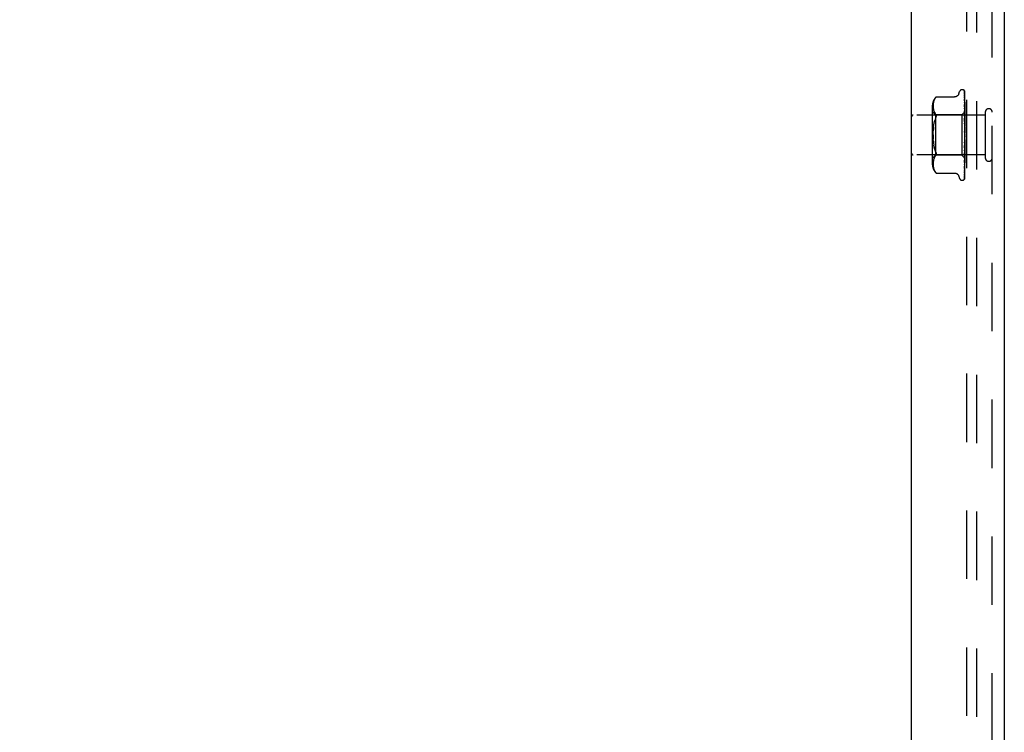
# Model space of a CAD drawing. Header units: inches. Extents: x 0 to 77.3, y 0 to 50.
# Tile 4 of 56: x 3.9 to 10, y 21.3 to 25.8. Entities that reach past the tile are written whole.
import ezdxf

# ---------------------------------------------------------------- set-up
doc = ezdxf.new("R2010")
doc.units = ezdxf.units.IN
doc.header["$LTSCALE"] = 4.25
doc.header["$MEASUREMENT"] = 0
doc.linetypes.add('HIDDEN', pattern=[0.2, 0.1, -0.1])
doc.layers.get('0').update_dxf_attribs({"linetype": 'CONTINUOUS'})
for name, color, linetype in [('DEFAULT_2', 8, 'HIDDEN'), ('DIMENSIONS', 7, 'CONTINUOUS'), ('FRONT_COVER', 7, 'CONTINUOUS')]:
    doc.layers.add(name, color=color, linetype=linetype)
doc.styles.get("Standard").update_dxf_attribs({"font": 'arial.ttf'})
doc.dimstyles.new('DIMSTYLE_1', dxfattribs={"dimtxt": 0.340909, "dimasz": 0.454545, "dimexe": 0.09, "dimexo": 0.07, "dimgap": 0.0375, "dimtad": 0, "dimtih": 1, "dimtoh": 1, "dimzin": 4, "dimdsep": 46, "dimtxsty": 'Standard', "dimblk": '_FILLED', "dimblk1": '_FILLED', "dimblk2": '_FILLED', "dimcen": 0.09, "dimadec": 3, "dimazin": 1, "dimtfac": 1, "dimtdec": 3, "dimtofl": 0, "dimtmove": 0, "dimatfit": 3, "dimldrblk": '_FILLED', "dimfxl": 0, "dimtolj": 1, "dimtzin": 4, "dimarcsym": 0})

# ---------------------------------------------------------------- blocks, each defined once
blk = doc.blocks.new('_FILLED')
at = {"color": 0, "linetype": 'ByBlock'}
blk.add_solid([(0, 0), (-1, 0.2), (-1, -0.2)], dxfattribs=at)
blk = doc.blocks.new('*D17')
at = {"layer": 'DIMENSIONS', "color": 2, "linetype": 'Continuous'}
for p, q in [((3.3186, 28.9099), (4.9773, 28.9099)), ((9.9106, 28.9099), (8.252, 28.9099))]:
    blk.add_line(p, q, dxfattribs=at)
at = {"layer": 'DIMENSIONS', "color": 2, "linetype": 'Continuous', "xscale": 0.4545454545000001, "yscale": 0.4545454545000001, "zscale": 0.4545454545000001, "rotation": 180}
blk.add_blockref('_FILLED', (3.3186, 28.9099), dxfattribs=at)
at = {"layer": 'DIMENSIONS', "color": 2, "linetype": 'Continuous', "xscale": 0.4545454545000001, "yscale": 0.4545454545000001, "zscale": 0.4545454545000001}
blk.add_blockref('_FILLED', (9.9106, 28.9099), dxfattribs=at)
at = {"layer": 'DIMENSIONS', "color": 2, "linetype": 'Continuous', "insert": (6.6146, 29.0803), "char_height": 0.340909, "width": 2.933846, "attachment_point": 2, "line_spacing_factor": 0.9}
blk.add_mtext('6.59 USABLE\\PDEPTH', dxfattribs=at)

msp = doc.modelspace()

# ---------------------------------------------------------------- linework, layer by layer
at = {"layer": 'DEFAULT_2', "color": 8, "linetype": 'HIDDEN'}
for p, q in [((9.752646, 17.191388), (9.752646, 32.905388)), ((9.815646, 17.184388), (9.815646, 32.912388))]:
    msp.add_line(p, q, dxfattribs=at)
at = {"layer": 'FRONT_COVER', "color": 3, "linetype": 'Continuous'}
for p, q in [((9.410646, 17.003388), (9.410646, 33.093388)), ((9.985646, 33.066388), (9.985646, 17.030388))]:
    msp.add_line(p, q, dxfattribs=at)
at = {"layer": 'FRONT_COVER', "color": 8, "linetype": 'HIDDEN'}
for p, q in [((9.910646, 17.030388), (9.910646, 33.066388)), ((9.703013, 25.30363), (9.708488, 25.318672)), ((9.724149, 25.329638), (9.724979, 25.329638)), ((9.735818, 25.325444), (9.735893, 25.325346)), ((9.738003, 25.320796), (9.739003, 25.25196)), ((9.738003, 25.31773), (9.739859, 25.190352)), ((9.738003, 25.314009), (9.739003, 25.246725)), ((9.738003, 25.297614), (9.739859, 25.178984)), ((9.740646, 25.043813), (9.740646, 25.318653)), ((9.54451, 25.238533), (9.544219, 25.233466)), ((9.545014, 25.243663), (9.544501, 25.238418)), ((9.545798, 25.248916), (9.545, 25.243551)), ((9.546906, 25.254293), (9.54578, 25.248812)), ((9.548408, 25.259715), (9.546885, 25.254204)), ((9.550371, 25.265131), (9.548386, 25.259645)), ((9.552847, 25.270456), (9.550352, 25.265083)), ((9.555918, 25.275577), (9.552832, 25.270428)), ((9.55591, 25.275565), (9.559557, 25.280531)), ((9.562052, 25.28341), (9.56266, 25.284078)), ((9.562995, 25.284438), (9.562461, 25.283863)), ((9.562995, 25.284438), (9.675513, 25.284438)), ((9.737992, 25.272369), (9.738004, 25.272199)), ((9.738003, 25.282835), (9.739003, 25.224049)), ((9.738003, 25.272204), (9.73986, 25.165373)), ((9.738003, 25.252263), (9.738678, 25.218049)), ((9.738003, 25.238692), (9.73986, 25.147521)), ((9.738085, 25.251888), (9.738004, 25.252273)), ((9.73801, 25.238602), (9.738004, 25.238687)), ((9.739003, 25.25196), (9.739859, 25.191703)), ((9.739003, 25.246725), (9.739859, 25.187867)), ((9.538622, 25.22798), (9.538622, 24.868795)), ((9.558622, 25.173638), (9.538622, 25.193638)), ((9.544142, 25.22871), (9.544229, 25.223828)), ((9.544223, 25.233575), (9.544143, 25.228612)), ((9.544226, 25.223912), (9.544516, 25.219006)), ((9.544511, 25.219073), (9.545, 25.214031)), ((9.544995, 25.214078), (9.545765, 25.208892)), ((9.545759, 25.208925), (9.54687, 25.203486)), ((9.546863, 25.203515), (9.548384, 25.19798)), ((9.548375, 25.198009), (9.55039, 25.192462)), ((9.550377, 25.192492), (9.5529, 25.187062)), ((9.552886, 25.18709), (9.555961, 25.181957)), ((9.555951, 25.181975), (9.559557, 25.177089)), ((9.740646, 25.192639), (9.721645, 25.173638)), ((9.738004, 25.214305), (9.738679, 25.186606)), ((9.738004, 25.198282), (9.739004, 25.159683)), ((9.738019, 25.198047), (9.738005, 25.198279)), ((9.738788, 25.190244), (9.73802, 25.198041)), ((9.738678, 25.218049), (9.739313, 25.185325)), ((9.738679, 25.186606), (9.739313, 25.160086)), ((9.739635, 25.181412), (9.738788, 25.190244)), ((9.739003, 25.224049), (9.73986, 25.172471)), ((9.739313, 25.185325), (9.73986, 25.156583)), ((9.740646, 25.170484), (9.739635, 25.181412)), ((9.739859, 25.191702), (9.739882, 25.1917)), ((9.739859, 25.190351), (9.739882, 25.190453)), ((9.739859, 25.187867), (9.739882, 25.187767)), ((9.739859, 25.183863), (9.739882, 25.184072)), ((9.739859, 25.178984), (9.739882, 25.178797)), ((9.740263, 25.175265), (9.739882, 25.172786)), ((9.740646, 25.213701), (9.740032, 25.219853)), ((9.740646, 25.177637), (9.740263, 25.175265)), ((9.867646, 25.190388), (9.867646, 24.906388)), ((9.867646, 25.172388), (9.420646, 25.172388)), ((9.548596, 25.111372), (9.550713, 25.122634)), ((9.721645, 25.173638), (9.558622, 25.173638)), ((9.558622, 25.173638), (9.558622, 24.923138)), ((9.721645, 25.173638), (9.721645, 24.923138)), ((9.738006, 25.170316), (9.73868, 25.150136)), ((9.738024, 25.152142), (9.738006, 25.152429)), ((9.738006, 25.152413), (9.739863, 25.101768)), ((9.738012, 25.121823), (9.738686, 25.109895)), ((9.739221, 25.138958), (9.738024, 25.152137)), ((9.73868, 25.150136), (9.739315, 25.130778)), ((9.739004, 25.159683), (9.739861, 25.126069)), ((9.740646, 25.122875), (9.739221, 25.138958)), ((9.739313, 25.160086), (9.73986, 25.13677)), ((9.739315, 25.130778), (9.739862, 25.113731)), ((9.739859, 25.17247), (9.739882, 25.172786)), ((9.739859, 25.165372), (9.739882, 25.165114)), ((9.73986, 25.156584), (9.739882, 25.157005)), ((9.73986, 25.147521), (9.739882, 25.147211)), ((9.73986, 25.136769), (9.739882, 25.137297)), ((9.73986, 25.126068), (9.739882, 25.125737)), ((9.739861, 25.113731), (9.739882, 25.114377)), ((9.740263, 25.162788), (9.739882, 25.165114)), ((9.740646, 25.163179), (9.739882, 25.157005)), ((9.740646, 25.141109), (9.739882, 25.147211)), ((9.740646, 25.144571), (9.739882, 25.137297)), ((9.740646, 25.118521), (9.739882, 25.125737)), ((9.740646, 25.122488), (9.739882, 25.114377)), ((9.740646, 25.160347), (9.740263, 25.162788)), ((9.544138, 25.048383), (9.54431, 25.061558)), ((9.544309, 25.061549), (9.544814, 25.074541)), ((9.546935, 25.099564), (9.548598, 25.111384)), ((9.738017, 25.102648), (9.738027, 25.102522)), ((9.738017, 25.102648), (9.739873, 25.075402)), ((9.738027, 25.102526), (9.740646, 25.072593)), ((9.738686, 25.109895), (9.739321, 25.098403)), ((9.739321, 25.098403), (9.739867, 25.088245)), ((9.739862, 25.101768), (9.739882, 25.101467)), ((9.739873, 25.075402), (9.739882, 25.075279)), ((9.740646, 25.093397), (9.739882, 25.101467)), ((9.740646, 25.097726), (9.739882, 25.089071)), ((9.740646, 25.066647), (9.739882, 25.075279)), ((9.740646, 25.071182), (9.739882, 25.062295)), ((9.544138, 25.048393), (9.54431, 25.035217)), ((9.544309, 25.035227), (9.544814, 25.022235)), ((9.545682, 25.009519), (9.544814, 25.022229)), ((9.739866, 25.007976), (9.738009, 24.968854)), ((9.7387, 25.008056), (9.738027, 25.000443)), ((9.739334, 25.015435), (9.7387, 25.008056)), ((9.739863, 24.99553), (9.739317, 24.981864)), ((9.739879, 25.02199), (9.739334, 25.015435)), ((9.739863, 24.99553), (9.739882, 24.994809)), ((9.739865, 25.007976), (9.739882, 25.008221)), ((9.740646, 25.039237), (9.739882, 25.048119)), ((9.740646, 25.043813), (9.739882, 25.035016)), ((9.740646, 25.012158), (9.739882, 25.020969)), ((9.740646, 25.01661), (9.739882, 25.008221)), ((9.740646, 24.986388), (9.739882, 24.994809)), ((9.740646, 24.778724), (9.740646, 25.039237)), ((9.550713, 24.974142), (9.548596, 24.985404)), ((9.739861, 24.982552), (9.738005, 24.920843)), ((9.738682, 24.966369), (9.738008, 24.95024)), ((9.738009, 24.968844), (9.738026, 24.969088)), ((9.738023, 24.921117), (9.73922, 24.933891)), ((9.739314, 24.950896), (9.738679, 24.927853)), ((9.739317, 24.981864), (9.738682, 24.966369)), ((9.73986, 24.939835), (9.739003, 24.893485)), ((9.73986, 24.931719), (9.739003, 24.88334)), ((9.73986, 24.959575), (9.739004, 24.921357)), ((9.73922, 24.933891), (9.740038, 24.942846)), ((9.73986, 24.94965), (9.739313, 24.923502)), ((9.739861, 24.97117), (9.739314, 24.950896)), ((9.739859, 24.939836), (9.739882, 24.940123)), ((9.739859, 24.931719), (9.739882, 24.93135)), ((9.73986, 24.97117), (9.739882, 24.970587)), ((9.73986, 24.959576), (9.739882, 24.959901)), ((9.73986, 24.94965), (9.739882, 24.949176)), ((9.739861, 24.982552), (9.739882, 24.982877)), ((9.740646, 24.990555), (9.739882, 24.982877)), ((9.740646, 24.962859), (9.739882, 24.970586)), ((9.740646, 24.96659), (9.739882, 24.959901)), ((9.740646, 24.942421), (9.739882, 24.949176)), ((9.740646, 24.945582), (9.739882, 24.940123)), ((9.740263, 24.928532), (9.739882, 24.93135)), ((9.740038, 24.942846), (9.740646, 24.949652)), ((9.867646, 24.924388), (9.420646, 24.924388)), ((9.558622, 24.923138), (9.538622, 24.903138)), ((9.544229, 24.872947), (9.544142, 24.868066)), ((9.544516, 24.877769), (9.544226, 24.872864)), ((9.545, 24.882745), (9.544511, 24.877703)), ((9.545765, 24.887883), (9.544995, 24.882697)), ((9.54687, 24.893289), (9.545759, 24.887851)), ((9.548384, 24.898796), (9.546863, 24.893261)), ((9.55039, 24.904314), (9.548375, 24.898767)), ((9.5529, 24.909714), (9.550377, 24.904283)), ((9.555961, 24.914818), (9.552886, 24.909686)), ((9.555951, 24.914801), (9.559557, 24.919687)), ((9.721645, 24.923138), (9.558622, 24.923138)), ((9.740448, 24.904334), (9.721645, 24.923138)), ((9.738678, 24.893746), (9.738003, 24.862648)), ((9.739003, 24.893485), (9.738003, 24.840384)), ((9.739003, 24.871226), (9.738003, 24.81079)), ((9.739004, 24.921357), (9.738004, 24.877512)), ((9.738004, 24.877517), (9.738016, 24.877687)), ((9.738679, 24.927853), (9.738005, 24.903804)), ((9.738005, 24.92084), (9.738022, 24.921111)), ((9.738016, 24.877694), (9.738785, 24.885077)), ((9.739313, 24.923502), (9.738678, 24.893746)), ((9.73986, 24.924033), (9.739003, 24.871226)), ((9.739859, 24.918017), (9.739003, 24.863707)), ((9.739859, 24.912735), (9.739003, 24.855381)), ((9.739859, 24.909036), (9.739003, 24.850758)), ((9.739859, 24.906347), (9.739003, 24.846518)), ((9.739859, 24.905099), (9.739003, 24.844958)), ((9.739859, 24.918018), (9.739882, 24.917755)), ((9.739859, 24.912735), (9.739882, 24.91288)), ((9.739859, 24.909037), (9.739882, 24.908882)), ((9.739859, 24.906347), (9.739882, 24.906399)), ((9.739859, 24.9051), (9.739882, 24.90505)), ((9.73986, 24.924033), (9.739865, 24.924139)), ((9.739865, 24.924139), (9.739882, 24.924258)), ((9.740136, 24.925549), (9.739882, 24.924258)), ((9.740035, 24.897611), (9.740646, 24.904033)), ((9.74039, 24.926893), (9.740136, 24.925549)), ((9.740646, 24.925813), (9.740263, 24.928532)), ((9.740646, 24.92829), (9.74039, 24.926893)), ((9.740646, 24.904155), (9.740448, 24.904335)), ((9.544143, 24.868164), (9.544223, 24.863201)), ((9.544219, 24.86331), (9.54451, 24.858243)), ((9.544501, 24.858358), (9.545014, 24.853112)), ((9.545, 24.853225), (9.545798, 24.84786)), ((9.54578, 24.847964), (9.546906, 24.842483)), ((9.546885, 24.842572), (9.548408, 24.837061)), ((9.548386, 24.83713), (9.550371, 24.831645)), ((9.550352, 24.831693), (9.552847, 24.82632)), ((9.552832, 24.826347), (9.555918, 24.821199)), ((9.55591, 24.821211), (9.559557, 24.816245)), ((9.559557, 24.816245), (9.555918, 24.821199)), ((9.560603, 24.815016), (9.559557, 24.816245)), ((9.562139, 24.813266), (9.561463, 24.814025)), ((9.562995, 24.812337), (9.562907, 24.812435)), ((9.562995, 24.812337), (9.675519, 24.812337)), ((9.738004, 24.810795), (9.737975, 24.810442)), ((9.738004, 24.828227), (9.738001, 24.828154)), ((9.739003, 24.863707), (9.738003, 24.801779)), ((9.739003, 24.855381), (9.738003, 24.789792)), ((9.739003, 24.850758), (9.738003, 24.784253)), ((9.739003, 24.846518), (9.738003, 24.778149)), ((9.739003, 24.844958), (9.738003, 24.77628)), ((9.738004, 24.840384), (9.738003, 24.840362)), ((9.738003, 24.840371), (9.738774, 24.846734)), ((9.703013, 24.793146), (9.708488, 24.778104)), ((9.724149, 24.767138), (9.724979, 24.767138)), ((9.73757, 24.776016), (9.737525, 24.77591))]:
    msp.add_line(p, q, dxfattribs=at)
for points in [[(9.703013, 25.30363), (9.702292, 25.301838), (9.701498, 25.300183), (9.700577, 25.298537), (9.699527, 25.296919), (9.698345, 25.295342), (9.697036, 25.293824), (9.695595, 25.29237), (9.694021, 25.290989), (9.692311, 25.289697), (9.690466, 25.28851), (9.688487, 25.287441), (9.686382, 25.286504), (9.684152, 25.285719), (9.68181, 25.285107), (9.679358, 25.284682), (9.676801, 25.284463), (9.675603, 25.284438)], [(9.740646, 25.318653), (9.740114, 25.319942), (9.739525, 25.321095), (9.738899, 25.322119), (9.738267, 25.323004), (9.737657, 25.323751), (9.737099, 25.324357), (9.736622, 25.324822), (9.736245, 25.325155), (9.735991, 25.325355), (9.735852, 25.325446), (9.735818, 25.325444)], [(9.736785, 25.324396), (9.73686, 25.324294), (9.737063, 25.323994), (9.737275, 25.323628), (9.737483, 25.323199), (9.737671, 25.322716), (9.737825, 25.322189), (9.737936, 25.321627), (9.737995, 25.321041), (9.738003, 25.320792)], [(9.740646, 25.315227), (9.740209, 25.316879), (9.739746, 25.318369), (9.739245, 25.319767), (9.738696, 25.321089), (9.738079, 25.322351), (9.737365, 25.323564), (9.736788, 25.324389)], [(9.737889, 25.319455), (9.737511, 25.32002), (9.737411, 25.320172), (9.73739, 25.320206), (9.737434, 25.320126), (9.73753, 25.319932), (9.737657, 25.319622), (9.737796, 25.319195), (9.737912, 25.318683), (9.737985, 25.318116), (9.738003, 25.317728)], [(9.740646, 25.302615), (9.740351, 25.304298), (9.739947, 25.306418), (9.739524, 25.308462), (9.739085, 25.310432), (9.738626, 25.312328), (9.73815, 25.314146), (9.737801, 25.315388)], [(9.737803, 25.315385), (9.737865, 25.315148), (9.737962, 25.314604), (9.738003, 25.314004)], [(9.737845, 25.306026), (9.737829, 25.306062), (9.73783, 25.306057), (9.737874, 25.305916), (9.737937, 25.305635), (9.73799, 25.305222), (9.738003, 25.304923)], [(9.738653, 25.304474), (9.73817, 25.305379), (9.737997, 25.305711), (9.737882, 25.305945), (9.737845, 25.306026)], [(9.740646, 25.314123), (9.740506, 25.314512), (9.740232, 25.315203), (9.739941, 25.315864), (9.739639, 25.316492), (9.73933, 25.317085), (9.73902, 25.317642), (9.738715, 25.318161), (9.73842, 25.31864), (9.738143, 25.319071), (9.737889, 25.319455)], [(9.740646, 25.280962), (9.740393, 25.282847), (9.740001, 25.285626), (9.739592, 25.288371), (9.739169, 25.291077), (9.73873, 25.293744), (9.738278, 25.296364), (9.737948, 25.298193)], [(9.737949, 25.298198), (9.737983, 25.297959), (9.738003, 25.297609)], [(9.738003, 25.304923), (9.739312, 25.22018), (9.739859, 25.183863)], [(9.740646, 25.300067), (9.740425, 25.30068), (9.740141, 25.301396), (9.739843, 25.302083), (9.739539, 25.302737), (9.739234, 25.303356), (9.738935, 25.303938), (9.738653, 25.304474)], [(9.562057, 25.283416), (9.561538, 25.282837), (9.560939, 25.282155), (9.559557, 25.280531)], [(9.560679, 25.281854), (9.56119, 25.282442), (9.561653, 25.282965)], [(9.56285, 25.284282), (9.562961, 25.2844), (9.562995, 25.284438)], [(9.73807, 25.282895), (9.738027, 25.283011), (9.737978, 25.283165), (9.737974, 25.283179), (9.737992, 25.283044), (9.738004, 25.282837)], [(9.740646, 25.250972), (9.740411, 25.253082), (9.740023, 25.256449), (9.739618, 25.259828), (9.739199, 25.26321), (9.738765, 25.266592), (9.738318, 25.26997), (9.737993, 25.27236)], [(9.740032, 25.219853), (9.739629, 25.223755), (9.739212, 25.227701), (9.73878, 25.231691), (9.738011, 25.238594)], [(9.739157, 25.280516), (9.738555, 25.281783), (9.738317, 25.282304), (9.738138, 25.282721), (9.73807, 25.282895)], [(9.739057, 25.249459), (9.738755, 25.250132), (9.738493, 25.250748), (9.738278, 25.251298), (9.738127, 25.251745), (9.738085, 25.251888)], [(9.740646, 25.245722), (9.740427, 25.246312), (9.740081, 25.247166), (9.739729, 25.247978), (9.739057, 25.249459)], [(9.740646, 25.276989), (9.740571, 25.277203), (9.740227, 25.278109), (9.739867, 25.27897), (9.739505, 25.279773), (9.739157, 25.280516)], [(9.559557, 25.177089), (9.560819, 25.175281), (9.561791, 25.173263), (9.562467, 25.171109), (9.562864, 25.168823), (9.562998, 25.166413), (9.562864, 25.163862)], [(9.739815, 25.209364), (9.739158, 25.210795), (9.738855, 25.211479), (9.738586, 25.212129), (9.738359, 25.212737), (9.738188, 25.213278), (9.738077, 25.213734), (9.738021, 25.214085), (9.738005, 25.214308)], [(9.740646, 25.207407), (9.740472, 25.20785), (9.740149, 25.208617), (9.739815, 25.209364)], [(9.740646, 25.192596), (9.740372, 25.192308), (9.740156, 25.192074), (9.739997, 25.191894), (9.739897, 25.191771), (9.739859, 25.191706), (9.739859, 25.191702)], [(9.740646, 25.190658), (9.740372, 25.190479), (9.740156, 25.190358), (9.739997, 25.190295), (9.739897, 25.19029), (9.739859, 25.190342), (9.739859, 25.190351)], [(9.740646, 25.189322), (9.740372, 25.188935), (9.740156, 25.188598), (9.739997, 25.188307), (9.739897, 25.188069), (9.739859, 25.18789), (9.739859, 25.187867)], [(9.740646, 25.183577), (9.740372, 25.183514), (9.740156, 25.183511), (9.739997, 25.183567), (9.739897, 25.18368), (9.739859, 25.183863)], [(9.740646, 25.180955), (9.740372, 25.180483), (9.740156, 25.180053), (9.739997, 25.179662), (9.739897, 25.179319), (9.739859, 25.179032), (9.739859, 25.178984)], [(9.740646, 25.192186), (9.740454, 25.191801), (9.740263, 25.191384), (9.740072, 25.190935), (9.739882, 25.190453)], [(9.740646, 25.19175), (9.740454, 25.191788), (9.740263, 25.191792), (9.740072, 25.191763), (9.739882, 25.1917)], [(9.740646, 25.186133), (9.740454, 25.186592), (9.740263, 25.187017), (9.740072, 25.187409), (9.739882, 25.187767)], [(9.740646, 25.187424), (9.740454, 25.186631), (9.740263, 25.185808), (9.740072, 25.184955), (9.739882, 25.184072)], [(9.740646, 25.175538), (9.740454, 25.176401), (9.740263, 25.177232), (9.740072, 25.178031), (9.739882, 25.178797)], [(9.550709, 25.122615), (9.553252, 25.133196), (9.556198, 25.14291)], [(9.559557, 25.15183), (9.556194, 25.142897), (9.553246, 25.133176)], [(9.559557, 25.15183), (9.560819, 25.155123), (9.561791, 25.158244), (9.562467, 25.161144), (9.562864, 25.163862)], [(9.740646, 25.163445), (9.740286, 25.164252), (9.739939, 25.164975), (9.739586, 25.165693), (9.739237, 25.166412), (9.738907, 25.167129), (9.738609, 25.167842), (9.738362, 25.168527), (9.738177, 25.169168), (9.738062, 25.16974), (9.738011, 25.170219), (9.738006, 25.170327)], [(9.73957, 25.117432), (9.739254, 25.118013), (9.738944, 25.118624), (9.738652, 25.119275), (9.738396, 25.119953), (9.738192, 25.120654), (9.738061, 25.121336), (9.738012, 25.121848)], [(9.740646, 25.115469), (9.740502, 25.115753), (9.740197, 25.116318), (9.73957, 25.117432)], [(9.740646, 25.171611), (9.740372, 25.171666), (9.740156, 25.17178), (9.739997, 25.171953), (9.739897, 25.172181), (9.739859, 25.17247)], [(9.740646, 25.167796), (9.740372, 25.167256), (9.740156, 25.16675), (9.739997, 25.166273), (9.739897, 25.165837), (9.739859, 25.165452), (9.739859, 25.165372)], [(9.740646, 25.150321), (9.740372, 25.149733), (9.740156, 25.149169), (9.739997, 25.148624), (9.739897, 25.14811), (9.739859, 25.147641), (9.73986, 25.147521)], [(9.740646, 25.129163), (9.740372, 25.128547), (9.740156, 25.127945), (9.739997, 25.127351), (9.739897, 25.126779), (9.739859, 25.126243), (9.73986, 25.126068)], [(9.740646, 25.155191), (9.740371, 25.155364), (9.740155, 25.15559), (9.739997, 25.155871), (9.739898, 25.156201), (9.73986, 25.156584)], [(9.740646, 25.134911), (9.740372, 25.135192), (9.740156, 25.135523), (9.739997, 25.135908), (9.739897, 25.136337), (9.73986, 25.136769)], [(9.546934, 25.099558), (9.545682, 25.087257), (9.544814, 25.074546)], [(9.739883, 25.105607), (9.739854, 25.105815), (9.73978, 25.105964), (9.739664, 25.106052), (9.739509, 25.106077), (9.739321, 25.106034), (9.73911, 25.105921), (9.738889, 25.105738), (9.738667, 25.105478), (9.738457, 25.105135), (9.738273, 25.104716), (9.738128, 25.10422), (9.738036, 25.103674), (9.738003, 25.103108), (9.738017, 25.102648)], [(9.739874, 25.066418), (9.739706, 25.066641), (9.739523, 25.066891), (9.739324, 25.067176), (9.739109, 25.067507), (9.738882, 25.067896), (9.73865, 25.068354), (9.738428, 25.068882), (9.738231, 25.069488), (9.738114, 25.069993)], [(9.738141, 25.069859), (9.738456, 25.068356), (9.73879, 25.066724), (9.739109, 25.065129), (9.739414, 25.063564), (9.739705, 25.062027), (9.739958, 25.060658)], [(9.740646, 25.105085), (9.740372, 25.104464), (9.740156, 25.103846), (9.739997, 25.103225), (9.739897, 25.102615), (9.739859, 25.102031), (9.739862, 25.101768)], [(9.739867, 25.088244), (9.739859, 25.088473), (9.739882, 25.089071)], [(9.740646, 25.078957), (9.740372, 25.078355), (9.740156, 25.077743), (9.739997, 25.077116), (9.739897, 25.07649), (9.739859, 25.07588), (9.739873, 25.075402)], [(9.739958, 25.060658), (9.739897, 25.061071), (9.739859, 25.061679), (9.739882, 25.062295)], [(9.740646, 25.111503), (9.740372, 25.111884), (9.740156, 25.112309), (9.739997, 25.112781), (9.739897, 25.113288), (9.739861, 25.113731)], [(9.740646, 25.085815), (9.740372, 25.086282), (9.740156, 25.086784), (9.739997, 25.087325), (9.739897, 25.087893), (9.739867, 25.088244)], [(9.740646, 25.065342), (9.740509, 25.065553), (9.740334, 25.065804), (9.740179, 25.066015), (9.739874, 25.066418)], [(9.740646, 25.058774), (9.740372, 25.05931), (9.740156, 25.059871), (9.739997, 25.060463), (9.739958, 25.060658)], [(9.545682, 25.009519), (9.546935, 24.997211), (9.548598, 24.985391)], [(9.738024, 25.000388), (9.738117, 25.001079), (9.738284, 25.001766), (9.738515, 25.002438), (9.738781, 25.003056), (9.739069, 25.003622), (9.73936, 25.004134), (9.739649, 25.004606), (9.740212, 25.005498)], [(9.738027, 24.969105), (9.738188, 24.970913), (9.740646, 24.998825)], [(9.740646, 25.051725), (9.740372, 25.051162), (9.740156, 25.050579), (9.739997, 25.04997), (9.739897, 25.04935), (9.739859, 25.048735), (9.739882, 25.048119)], [(9.740646, 25.031357), (9.740372, 25.031943), (9.740156, 25.032543), (9.739997, 25.033164), (9.739897, 25.03379), (9.739859, 25.034405), (9.739882, 25.035016)], [(9.739879, 25.02199), (9.739859, 25.021578), (9.739882, 25.020969)], [(9.740646, 25.004556), (9.740372, 25.005171), (9.740156, 25.005788), (9.739997, 25.006415), (9.739897, 25.007036), (9.739859, 25.007636), (9.739865, 25.007976)], [(9.740646, 24.997888), (9.740372, 24.997462), (9.740156, 24.996997), (9.739997, 24.996488), (9.739897, 24.995948), (9.739863, 24.99553)], [(9.740646, 25.024373), (9.740372, 25.023869), (9.740156, 25.023335), (9.739997, 25.022766), (9.739897, 25.022175), (9.739879, 25.02199)], [(9.740212, 25.005498), (9.740488, 25.005954), (9.740646, 25.00623)], [(9.559557, 24.944946), (9.556194, 24.953879), (9.553246, 24.9636), (9.550709, 24.97416)], [(9.550713, 24.974142), (9.553252, 24.96358), (9.556198, 24.953866), (9.559557, 24.944946)], [(9.559557, 24.944946), (9.560819, 24.941653), (9.561791, 24.938532), (9.562467, 24.935631), (9.562864, 24.932913), (9.562998, 24.930363), (9.562864, 24.927953), (9.562467, 24.925667)], [(9.738008, 24.950226), (9.738011, 24.950296), (9.738073, 24.950878), (9.738212, 24.95154), (9.738425, 24.952245), (9.738691, 24.952944), (9.738995, 24.953633), (9.739318, 24.954298), (9.739648, 24.954941), (9.739978, 24.955574), (9.7403, 24.956204), (9.74061, 24.956848), (9.740646, 24.956927)], [(9.740646, 24.979339), (9.740372, 24.97996), (9.740156, 24.980573), (9.739997, 24.981184), (9.739897, 24.981777), (9.739859, 24.98234), (9.739861, 24.982552)], [(9.740646, 24.956618), (9.740372, 24.957223), (9.740156, 24.957809), (9.739997, 24.958381), (9.739897, 24.958926), (9.739859, 24.959431), (9.73986, 24.959576)], [(9.740646, 24.937214), (9.740372, 24.93778), (9.740156, 24.938318), (9.739997, 24.938831), (9.739897, 24.939308), (9.739859, 24.939737), (9.739859, 24.939836)], [(9.740646, 24.932852), (9.740372, 24.932738), (9.740156, 24.932567), (9.739997, 24.932337), (9.739897, 24.932055), (9.739859, 24.931719)], [(9.740646, 24.973228), (9.740372, 24.972896), (9.740156, 24.972516), (9.739997, 24.972086), (9.739897, 24.971616), (9.73986, 24.97117)], [(9.740646, 24.951285), (9.740372, 24.951058), (9.740156, 24.950778), (9.739997, 24.950441), (9.739897, 24.950058), (9.73986, 24.94965)], [(9.559557, 24.919687), (9.560819, 24.921495), (9.561791, 24.923512), (9.562467, 24.925667)], [(9.739003, 24.88334), (9.738334, 24.846316), (9.738003, 24.828228)], [(9.738005, 24.903801), (9.738031, 24.904134), (9.738115, 24.90463), (9.738273, 24.905231), (9.738502, 24.905906), (9.738793, 24.906637), (9.739127, 24.907394), (9.739488, 24.908169), (9.739859, 24.908956), (9.740227, 24.909755), (9.740578, 24.910574), (9.740646, 24.910741)], [(9.738785, 24.885077), (9.739216, 24.889319), (9.740035, 24.897611)], [(9.740646, 24.918594), (9.740372, 24.918598), (9.740156, 24.918543), (9.739997, 24.918427), (9.739897, 24.918256), (9.739859, 24.918018)], [(9.740646, 24.911015), (9.740372, 24.911447), (9.740156, 24.911832), (9.739997, 24.912174), (9.739897, 24.912466), (9.739859, 24.9127), (9.739859, 24.912735)], [(9.740646, 24.909027), (9.740372, 24.909149), (9.740156, 24.909211), (9.739997, 24.909215), (9.739897, 24.90916), (9.739859, 24.909037)], [(9.740646, 24.905168), (9.740372, 24.905507), (9.740156, 24.905794), (9.739997, 24.906031), (9.739897, 24.906212), (9.739859, 24.906334), (9.739859, 24.906347)], [(9.740646, 24.904497), (9.740372, 24.904732), (9.740156, 24.90491), (9.739997, 24.905032), (9.739897, 24.905097), (9.739859, 24.905103), (9.739859, 24.9051)], [(9.740646, 24.921827), (9.740391, 24.922298), (9.740186, 24.922736), (9.740028, 24.923145), (9.739921, 24.923518), (9.739867, 24.923849), (9.73986, 24.924033)], [(9.740646, 24.913635), (9.740454, 24.914622), (9.740263, 24.915638), (9.740072, 24.916682), (9.739882, 24.917755)], [(9.740646, 24.915338), (9.740454, 24.914674), (9.740263, 24.914043), (9.740072, 24.913445), (9.739882, 24.91288)], [(9.740646, 24.906328), (9.740454, 24.906919), (9.740263, 24.907542), (9.740072, 24.908196), (9.739882, 24.908882)], [(9.740646, 24.907195), (9.740454, 24.906945), (9.740263, 24.906729), (9.740072, 24.906547), (9.739882, 24.906399)], [(9.740448, 24.904335), (9.740263, 24.904536), (9.740072, 24.904776), (9.739882, 24.90505)], [(9.559557, 24.816245), (9.560604, 24.815015), (9.561464, 24.814023), (9.56214, 24.813265), (9.562624, 24.812738), (9.562908, 24.812435)], [(9.675605, 24.812337), (9.676802, 24.812312), (9.679359, 24.812094), (9.681811, 24.811669), (9.684153, 24.811057), (9.686382, 24.810271), (9.688488, 24.809335), (9.690467, 24.808265), (9.692312, 24.807078), (9.694021, 24.805786), (9.695595, 24.804406), (9.697036, 24.802951), (9.698346, 24.801434), (9.699527, 24.799857), (9.700577, 24.798239), (9.701498, 24.796593), (9.702292, 24.794938), (9.703013, 24.793146)], [(9.737976, 24.81045), (9.738302, 24.812567), (9.738752, 24.815577), (9.739187, 24.818613), (9.739608, 24.821668), (9.740014, 24.824742), (9.740404, 24.827826), (9.740646, 24.829825)], [(9.738001, 24.828154), (9.737999, 24.828132), (9.737996, 24.8281), (9.738018, 24.828198), (9.738083, 24.828422), (9.738206, 24.828768), (9.738391, 24.829228), (9.738629, 24.829774), (9.7389, 24.830369), (9.739527, 24.83173)], [(9.738004, 24.862646), (9.738017, 24.862792), (9.738064, 24.863065), (9.738166, 24.863462), (9.738331, 24.863964), (9.738554, 24.864548), (9.738821, 24.865186), (9.739124, 24.865869), (9.739788, 24.867333)], [(9.738774, 24.846734), (9.739207, 24.850435), (9.739625, 24.854115), (9.740028, 24.857771), (9.740646, 24.863606)], [(9.739527, 24.83173), (9.739869, 24.832497), (9.740221, 24.833336), (9.740562, 24.834226), (9.740646, 24.834461)], [(9.739788, 24.867333), (9.740129, 24.868114), (9.740461, 24.868925), (9.740646, 24.869412)], [(9.736961, 24.772948), (9.736907, 24.772872), (9.736877, 24.772832), (9.736918, 24.772884), (9.737201, 24.773227)], [(9.738003, 24.776283), (9.737995, 24.776027), (9.737946, 24.775525), (9.737866, 24.775065), (9.737759, 24.774641), (9.737628, 24.774244), (9.737479, 24.773875), (9.737311, 24.773527), (9.737144, 24.773229), (9.737003, 24.773009), (9.736961, 24.772948)], [(9.737201, 24.773227), (9.737414, 24.773489), (9.737661, 24.773802), (9.737932, 24.774159), (9.738222, 24.774559), (9.738524, 24.774998), (9.738835, 24.775477), (9.739149, 24.775992), (9.739461, 24.776542), (9.739768, 24.777127), (9.740064, 24.777745), (9.740346, 24.778395), (9.740609, 24.779075), (9.740646, 24.779179)], [(9.737567, 24.776009), (9.737939, 24.776938), (9.738444, 24.778331), (9.738922, 24.779801), (9.739373, 24.781343), (9.739801, 24.782956), (9.740208, 24.784646), (9.740594, 24.786438), (9.740646, 24.786697)], [(9.738003, 24.778153), (9.737962, 24.777531), (9.737856, 24.776913), (9.737702, 24.776367), (9.73757, 24.776016)], [(9.738003, 24.784253), (9.737978, 24.783802), (9.737906, 24.783311), (9.737812, 24.782926), (9.737725, 24.782664), (9.737672, 24.782534), (9.737662, 24.782514)], [(9.737662, 24.782514), (9.737665, 24.782519), (9.73771, 24.782604), (9.737807, 24.782777), (9.737956, 24.783035), (9.738371, 24.783741)], [(9.737899, 24.788888), (9.738234, 24.790421), (9.738694, 24.792639), (9.739139, 24.794922), (9.739568, 24.797262), (9.739981, 24.799662), (9.740377, 24.802115), (9.740646, 24.803892)], [(9.738003, 24.789797), (9.737957, 24.7892), (9.737902, 24.788892)], [(9.737926, 24.801111), (9.737921, 24.801091), (9.737933, 24.801125), (9.738004, 24.801303), (9.738149, 24.801625), (9.738358, 24.802061)], [(9.738003, 24.801778), (9.737983, 24.801443), (9.737945, 24.801193), (9.737926, 24.801111)], [(9.738043, 24.773449), (9.738889, 24.774681), (9.73953, 24.775854), (9.740074, 24.777088), (9.740551, 24.778422), (9.740646, 24.778724)], [(9.738358, 24.802061), (9.738907, 24.803164), (9.739222, 24.803801), (9.739548, 24.804484), (9.739876, 24.805208), (9.740197, 24.805966), (9.740502, 24.806758), (9.740646, 24.807165)], [(9.738371, 24.783741), (9.738616, 24.784166), (9.738874, 24.784624), (9.739141, 24.785116), (9.739412, 24.785636), (9.739682, 24.786183), (9.739949, 24.786757), (9.740207, 24.787355), (9.740453, 24.787978), (9.740646, 24.788513)]]:
    msp.add_lwpolyline(points, dxfattribs=at)
for centre, radius, start, end in [((9.724149, 25.312971), 0.016667, 90, 160), ((9.724979, 25.312971), 0.016667, 19.9484407, 90), ((9.616199, 25.22798), 0.077578, 133.3007559, 180), ((9.889146, 25.190388), 0.0215, 359.9999999, 180.0000007), ((9.420646, 25.162388), 0.01, 90, 180.0000027), ((9.420646, 24.934388), 0.01, 179.9999973, 270), ((9.889146, 24.906388), 0.0215, 179.9999993, 0.0000001), ((9.616199, 24.868795), 0.077578, 180, 226.6992432), ((9.724149, 24.783804), 0.016667, 200, 270), ((9.724979, 24.783804), 0.016667, 270, 321.3781548)]:
    msp.add_arc(centre, radius, start, end, dxfattribs=at)

# ---------------------------------------------------------------- dimensions: what is measured, and where the dimension line sits
at = {"layer": 'DIMENSIONS', "color": 2, "linetype": 'Continuous'}
dim = msp.add_linear_dim(base=(3.318646, 28.909885), p1=(9.910646, 16.988388), p2=(3.318646, 30.390603), angle=180, text='<> USABLE\\PDEPTH', dimstyle='DIMSTYLE_1', dxfattribs=at)
dim.commit()
dim.dimension.update_dxf_attribs({"geometry": '*D17', "text_midpoint": (6.614646, 28.654203), "dimtype": 160})

doc.saveas('drawing.dxf')
